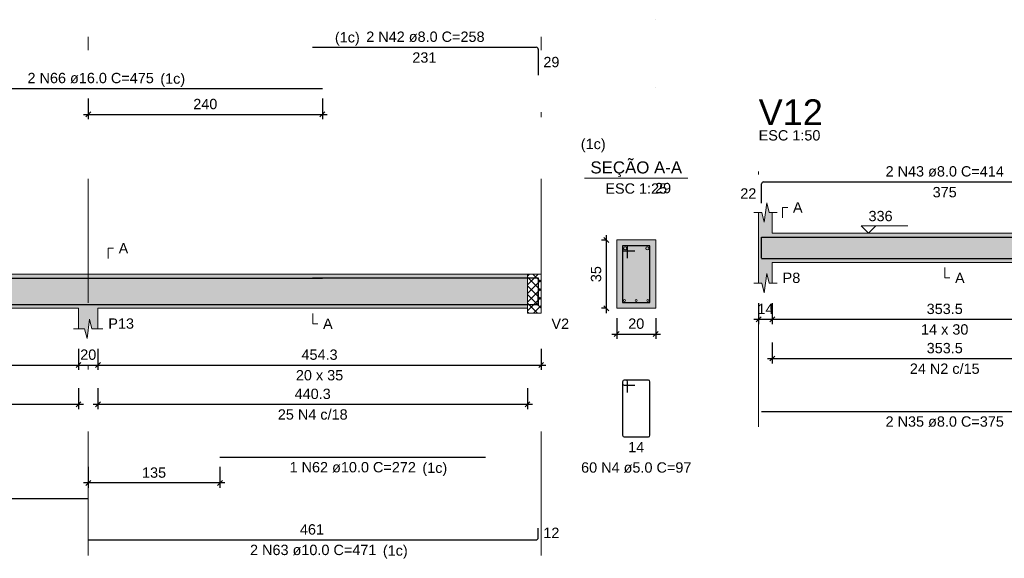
# Model space of a CAD drawing. Header units: millimetres. Extents: x 1434 to 2277, y -793 to -278.
# Tile 99 of 111: x 1891 to 1911, y -397 to -386. Entities that reach past the tile are written whole.
import ezdxf

# ---------------------------------------------------------------- set-up
doc = ezdxf.new("R2010")
doc.units = ezdxf.units.MM
doc.linetypes.add('DASHDOT', pattern=[25.4, 12.7, -6.35, 0, -6.35])
for name, color, linetype, lineweight in [('Descrição da armadura', 7, 'Continuous', 5), ('DT-Barras na forma', 1, 'Continuous', 30), ('DT-Barras no corte', 5, 'Continuous', 5), ('DT-Barras rebatidas', 1, 'Continuous', 30), ('DT-Cotas', 9, 'Continuous', 5), ('DT-Forma', 5, 'Continuous', 5), ('DT-Hachura forma vigas', 252, 'Continuous', 5), ('DT-Hachura intersecção vigas', 9, 'Continuous', 5), ('DT-Hachura seção vigas', 252, 'Continuous', 5), ('DT-Pontilhado', 9, 'DASHDOT', 5), ('DT-Textos', 7, 'Continuous', 5), ('DT-Título', 250, 'Continuous', 20), ('Textos armaduras', 7, 'Continuous', 5)]:
    doc.layers.add(name, color=color, linetype=linetype, lineweight=lineweight)
doc.styles.add('ARIAL', font='arial.ttf')
doc.styles.get("Standard").update_dxf_attribs({"font": 'arial.ttf'})
doc.dimstyles.new('UM_25.000000', dxfattribs={"dimtxt": 0.18, "dimasz": 0.1, "dimexe": 0.1, "dimexo": 0.2, "dimgap": 0, "dimtad": 1, "dimtih": 1, "dimtoh": 1, "dimdec": 1, "dimlfac": 25, "dimzin": 0, "dimdsep": 46, "dimtxsty": 'Standard', "dimcen": 0.09, "dimdle": 0.1, "dimadec": 1, "dimazin": 2, "dimtfac": 1, "dimtdec": 4, "dimtofl": 0, "dimtmove": 0, "dimatfit": 3, "dimfxl": 1, "dimtolj": 1, "dimarcsym": 0})
doc.dimstyles.new('UM_50.000000', dxfattribs={"dimtxt": 0.18, "dimasz": 0.1, "dimexe": 0.1, "dimexo": 0.2, "dimgap": 0, "dimtad": 1, "dimtih": 1, "dimtoh": 1, "dimdec": 1, "dimlfac": 50, "dimzin": 0, "dimdsep": 46, "dimtxsty": 'Standard', "dimcen": 0.09, "dimdle": 0.1, "dimadec": 1, "dimazin": 2, "dimtfac": 1, "dimtdec": 4, "dimtofl": 0, "dimtmove": 0, "dimatfit": 3, "dimfxl": 1, "dimtolj": 1, "dimarcsym": 0})

# ---------------------------------------------------------------- blocks, each defined once
blk = doc.blocks.new('_Oblique')
at = {"color": 0, "linetype": 'ByBlock', "lineweight": -2}
blk.add_line((-0.5, -0.5), (0.5, 0.5), dxfattribs=at)
blk = doc.blocks.new('*D1217')
at = {"layer": 'DT-Cotas', "color": 0, "lineweight": -2, "transparency": 16777216}
for p, q in [((1883.565, -392.809), (1883.565, -393.238)), ((1892.37, -392.809), (1892.37, -393.238)), ((1883.465, -393.138), (1892.47, -393.138))]:
    blk.add_line(p, q, dxfattribs=at)
at = {"layer": 'DT-Cotas', "color": 0, "lineweight": -2, "transparency": 16777216, "xscale": 0.1, "yscale": 0.1, "zscale": 0.1, "rotation": 180}
blk.add_blockref('_Oblique', (1883.565, -393.138), dxfattribs=at)
at = {"layer": 'DT-Cotas', "color": 0, "lineweight": -2, "transparency": 16777216, "xscale": 0.1, "yscale": 0.1, "zscale": 0.1}
blk.add_blockref('_Oblique', (1892.37, -393.138), dxfattribs=at)
at = {"layer": 'DT-Cotas', "color": 7, "transparency": 16777216, "insert": (1887.967, -392.927), "char_height": 0.2118, "attachment_point": 5, "rotation": 0.0057, "style": 'ARIAL'}
blk.add_mtext('\\A1;440.3', dxfattribs=at)
blk = doc.blocks.new('*D1218')
at = {"layer": 'DT-Cotas', "color": 0, "lineweight": -2, "transparency": 16777216}
for p, q in [((1892.37, -392.809), (1892.37, -393.238)), ((1892.77, -392.809), (1892.77, -393.238)), ((1892.27, -393.138), (1892.87, -393.138))]:
    blk.add_line(p, q, dxfattribs=at)
at = {"layer": 'DT-Cotas', "color": 0, "lineweight": -2, "transparency": 16777216, "xscale": 0.1, "yscale": 0.1, "zscale": 0.1, "rotation": 180}
blk.add_blockref('_Oblique', (1892.37, -393.138), dxfattribs=at)
at = {"layer": 'DT-Cotas', "color": 0, "lineweight": -2, "transparency": 16777216, "xscale": 0.1, "yscale": 0.1, "zscale": 0.1}
blk.add_blockref('_Oblique', (1892.77, -393.138), dxfattribs=at)
at = {"layer": 'DT-Cotas', "color": 7, "transparency": 16777216, "insert": (1892.57, -392.927), "char_height": 0.2118, "attachment_point": 5, "rotation": 0.0057, "style": 'ARIAL'}
blk.add_mtext('\\A1;20', dxfattribs=at)
blk = doc.blocks.new('*D1219')
at = {"layer": 'DT-Cotas', "color": 0, "lineweight": -2, "transparency": 16777216}
for p, q in [((1892.77, -392.809), (1892.77, -393.238)), ((1901.855, -392.809), (1901.855, -393.238)), ((1892.67, -393.138), (1901.955, -393.138))]:
    blk.add_line(p, q, dxfattribs=at)
at = {"layer": 'DT-Cotas', "color": 0, "lineweight": -2, "transparency": 16777216, "xscale": 0.1, "yscale": 0.1, "zscale": 0.1, "rotation": 180}
blk.add_blockref('_Oblique', (1892.77, -393.138), dxfattribs=at)
at = {"layer": 'DT-Cotas', "color": 0, "lineweight": -2, "transparency": 16777216, "xscale": 0.1, "yscale": 0.1, "zscale": 0.1}
blk.add_blockref('_Oblique', (1901.855, -393.138), dxfattribs=at)
at = {"layer": 'DT-Cotas', "color": 7, "transparency": 16777216, "insert": (1897.312, -392.927), "char_height": 0.2118, "attachment_point": 5, "rotation": 0.0057, "style": 'ARIAL'}
blk.add_mtext('\\A1;454.3', dxfattribs=at)
blk = doc.blocks.new('*D1221')
at = {"layer": 'DT-Cotas', "color": 0, "lineweight": -2, "transparency": 16777216}
for p, q in [((1883.565, -393.614), (1883.565, -394.043)), ((1892.37, -393.614), (1892.37, -394.043)), ((1883.465, -393.943), (1892.47, -393.943))]:
    blk.add_line(p, q, dxfattribs=at)
at = {"layer": 'DT-Cotas', "color": 0, "lineweight": -2, "transparency": 16777216, "xscale": 0.1, "yscale": 0.1, "zscale": 0.1, "rotation": 180}
blk.add_blockref('_Oblique', (1883.565, -393.943), dxfattribs=at)
at = {"layer": 'DT-Cotas', "color": 0, "lineweight": -2, "transparency": 16777216, "xscale": 0.1, "yscale": 0.1, "zscale": 0.1}
blk.add_blockref('_Oblique', (1892.37, -393.943), dxfattribs=at)
at = {"layer": 'DT-Cotas', "color": 7, "transparency": 16777216, "insert": (1887.967, -393.731), "char_height": 0.2118, "attachment_point": 5, "rotation": 0.0057, "style": 'ARIAL'}
blk.add_mtext('\\A1;440.3', dxfattribs=at)
blk = doc.blocks.new('*D1222')
at = {"layer": 'DT-Cotas', "color": 0, "lineweight": -2, "transparency": 16777216}
for p, q in [((1892.77, -393.614), (1892.77, -394.043)), ((1901.575, -393.614), (1901.575, -394.043)), ((1892.67, -393.943), (1901.675, -393.943))]:
    blk.add_line(p, q, dxfattribs=at)
at = {"layer": 'DT-Cotas', "color": 0, "lineweight": -2, "transparency": 16777216, "xscale": 0.1, "yscale": 0.1, "zscale": 0.1, "rotation": 180}
blk.add_blockref('_Oblique', (1892.77, -393.943), dxfattribs=at)
at = {"layer": 'DT-Cotas', "color": 0, "lineweight": -2, "transparency": 16777216, "xscale": 0.1, "yscale": 0.1, "zscale": 0.1}
blk.add_blockref('_Oblique', (1901.575, -393.943), dxfattribs=at)
at = {"layer": 'DT-Cotas', "color": 7, "transparency": 16777216, "insert": (1897.172, -393.731), "char_height": 0.2118, "attachment_point": 5, "rotation": 0.0057, "style": 'ARIAL'}
blk.add_mtext('\\A1;440.3', dxfattribs=at)
blk = doc.blocks.new('*D1224')
at = {"layer": 'DT-Cotas', "color": 0, "lineweight": -2, "transparency": 16777216}
for p, q in [((1892.57, -395.228), (1892.57, -395.658)), ((1895.27, -395.228), (1895.27, -395.658)), ((1895.37, -395.558), (1892.47, -395.558))]:
    blk.add_line(p, q, dxfattribs=at)
at = {"layer": 'DT-Cotas', "color": 0, "lineweight": -2, "transparency": 16777216, "xscale": 0.1, "yscale": 0.1, "zscale": 0.1, "rotation": 180}
blk.add_blockref('_Oblique', (1892.57, -395.558), dxfattribs=at)
at = {"layer": 'DT-Cotas', "color": 0, "lineweight": -2, "transparency": 16777216, "xscale": 0.1, "yscale": 0.1, "zscale": 0.1}
blk.add_blockref('_Oblique', (1895.27, -395.558), dxfattribs=at)
at = {"layer": 'DT-Cotas', "color": 7, "transparency": 16777216, "insert": (1893.92, -395.346), "char_height": 0.2118, "attachment_point": 5, "rotation": 0.0057, "style": 'ARIAL'}
blk.add_mtext('\\A1;135', dxfattribs=at)
blk = doc.blocks.new('*D1226')
at = {"layer": 'DT-Cotas', "color": 0, "lineweight": -2, "transparency": 16777216}
for p, q in [((1892.57, -387.669), (1892.57, -388.098)), ((1897.37, -387.669), (1897.37, -388.098)), ((1892.47, -387.998), (1897.47, -387.998))]:
    blk.add_line(p, q, dxfattribs=at)
at = {"layer": 'DT-Cotas', "color": 0, "lineweight": -2, "transparency": 16777216, "xscale": 0.1, "yscale": 0.1, "zscale": 0.1, "rotation": 180}
blk.add_blockref('_Oblique', (1892.57, -387.998), dxfattribs=at)
at = {"layer": 'DT-Cotas', "color": 0, "lineweight": -2, "transparency": 16777216, "xscale": 0.1, "yscale": 0.1, "zscale": 0.1}
blk.add_blockref('_Oblique', (1897.37, -387.998), dxfattribs=at)
at = {"layer": 'DT-Cotas', "color": 7, "transparency": 16777216, "insert": (1894.97, -387.786), "char_height": 0.2118, "attachment_point": 5, "rotation": 0.0057, "style": 'ARIAL'}
blk.add_mtext('\\A1;240', dxfattribs=at)
blk = doc.blocks.new('*D1227')
at = {"layer": 'DT-Cotas', "color": 0, "lineweight": -2, "transparency": 16777216}
for p, q in [((1903.205, -390.574), (1903.093, -390.574)), ((1903.193, -392.074), (1903.193, -390.474)), ((1903.205, -391.974), (1903.093, -391.974))]:
    blk.add_line(p, q, dxfattribs=at)
at = {"layer": 'DT-Cotas', "color": 0, "lineweight": -2, "transparency": 16777216, "xscale": 0.1, "yscale": 0.1, "zscale": 0.1}
for p, rotation in [((1903.193, -390.574), 90), ((1903.193, -391.974), 270)]:
    blk.add_blockref('_Oblique', p, dxfattribs=dict(at, rotation=rotation))
at = {"layer": 'DT-Cotas', "color": 7, "transparency": 16777216, "insert": (1902.982, -391.274), "char_height": 0.2118, "attachment_point": 5, "rotation": 90, "style": 'ARIAL'}
blk.add_mtext('\\A1;35', dxfattribs=at)
blk = doc.blocks.new('*D1228')
at = {"layer": 'DT-Cotas', "color": 0, "lineweight": -2, "transparency": 16777216}
for p, q in [((1903.405, -392.174), (1903.405, -392.603)), ((1904.205, -392.174), (1904.205, -392.603)), ((1903.305, -392.503), (1904.305, -392.503))]:
    blk.add_line(p, q, dxfattribs=at)
at = {"layer": 'DT-Cotas', "color": 0, "lineweight": -2, "transparency": 16777216, "xscale": 0.1, "yscale": 0.1, "zscale": 0.1, "rotation": 180}
blk.add_blockref('_Oblique', (1903.405, -392.503), dxfattribs=at)
at = {"layer": 'DT-Cotas', "color": 0, "lineweight": -2, "transparency": 16777216, "xscale": 0.1, "yscale": 0.1, "zscale": 0.1}
blk.add_blockref('_Oblique', (1904.205, -392.503), dxfattribs=at)
at = {"layer": 'DT-Cotas', "color": 7, "transparency": 16777216, "insert": (1903.805, -392.291), "char_height": 0.2118, "attachment_point": 5, "rotation": 0.0057, "style": 'ARIAL'}
blk.add_mtext('\\A1;20', dxfattribs=at)
blk = doc.blocks.new('*D1229')
at = {"layer": 'DT-Cotas', "color": 0, "lineweight": -2, "transparency": 16777216}
for p, q in [((1906.315, -391.87), (1906.315, -392.299)), ((1906.595, -391.87), (1906.595, -392.299)), ((1906.215, -392.199), (1906.695, -392.199))]:
    blk.add_line(p, q, dxfattribs=at)
at = {"layer": 'DT-Cotas', "color": 0, "lineweight": -2, "transparency": 16777216, "xscale": 0.1, "yscale": 0.1, "zscale": 0.1, "rotation": 180}
blk.add_blockref('_Oblique', (1906.315, -392.199), dxfattribs=at)
at = {"layer": 'DT-Cotas', "color": 0, "lineweight": -2, "transparency": 16777216, "xscale": 0.1, "yscale": 0.1, "zscale": 0.1}
blk.add_blockref('_Oblique', (1906.595, -392.199), dxfattribs=at)
at = {"layer": 'DT-Cotas', "color": 7, "transparency": 16777216, "insert": (1906.455, -391.988), "char_height": 0.2118, "attachment_point": 5, "rotation": 0.0057, "style": 'ARIAL'}
blk.add_mtext('\\A1;14', dxfattribs=at)
blk = doc.blocks.new('*D1230')
at = {"layer": 'DT-Cotas', "color": 0, "lineweight": -2, "transparency": 16777216}
for p, q in [((1906.595, -391.87), (1906.595, -392.299)), ((1913.664, -391.87), (1913.664, -392.299)), ((1906.495, -392.199), (1913.764, -392.199))]:
    blk.add_line(p, q, dxfattribs=at)
at = {"layer": 'DT-Cotas', "color": 0, "lineweight": -2, "transparency": 16777216, "xscale": 0.1, "yscale": 0.1, "zscale": 0.1, "rotation": 180}
blk.add_blockref('_Oblique', (1906.595, -392.199), dxfattribs=at)
at = {"layer": 'DT-Cotas', "color": 0, "lineweight": -2, "transparency": 16777216, "xscale": 0.1, "yscale": 0.1, "zscale": 0.1}
blk.add_blockref('_Oblique', (1913.664, -392.199), dxfattribs=at)
at = {"layer": 'DT-Cotas', "color": 7, "transparency": 16777216, "insert": (1910.13, -391.988), "char_height": 0.2118, "attachment_point": 5, "rotation": 0.0057, "style": 'ARIAL'}
blk.add_mtext('\\A1;353.5', dxfattribs=at)
blk = doc.blocks.new('*D1232')
at = {"layer": 'DT-Cotas', "color": 0, "lineweight": -2, "transparency": 16777216}
for p, q in [((1906.595, -392.675), (1906.595, -393.104)), ((1913.664, -392.675), (1913.664, -393.104)), ((1906.495, -393.004), (1913.764, -393.004))]:
    blk.add_line(p, q, dxfattribs=at)
at = {"layer": 'DT-Cotas', "color": 0, "lineweight": -2, "transparency": 16777216, "xscale": 0.1, "yscale": 0.1, "zscale": 0.1, "rotation": 180}
blk.add_blockref('_Oblique', (1906.595, -393.004), dxfattribs=at)
at = {"layer": 'DT-Cotas', "color": 0, "lineweight": -2, "transparency": 16777216, "xscale": 0.1, "yscale": 0.1, "zscale": 0.1}
blk.add_blockref('_Oblique', (1913.664, -393.004), dxfattribs=at)
at = {"layer": 'DT-Cotas', "color": 7, "transparency": 16777216, "insert": (1910.13, -392.792), "char_height": 0.2118, "attachment_point": 5, "rotation": 0.0057, "style": 'ARIAL'}
blk.add_mtext('\\A1;353.5', dxfattribs=at)

msp = doc.modelspace()

# ---------------------------------------------------------------- hatches: boundary and pattern name
at = {"layer": 'DT-Hachura forma vigas', "linetype": 'Continuous'}
for points in [[(1913.9443, -391.4581), (1913.9443, -391.0345), (1913.9443, -390.4345), (1913.9443, -390.0109), (1913.8793, -390.0109), (1913.8293, -389.8109), (1913.7793, -390.2109), (1913.7293, -390.0109), (1913.6643, -390.0109), (1913.6643, -390.4345), (1906.5947, -390.4345), (1906.5947, -390.0109), (1906.5297, -390.0109), (1906.4797, -389.8109), (1906.4297, -390.2109), (1906.3797, -390.0109), (1906.3147, -390.0109), (1906.3147, -390.4345), (1906.3147, -391.0345), (1906.3147, -391.4581), (1906.3797, -391.4581), (1906.4297, -391.6581), (1906.4797, -391.2581), (1906.5297, -391.4581), (1906.5947, -391.4581), (1906.5947, -391.0345), (1913.6643, -391.0345), (1913.6643, -391.4581), (1913.7293, -391.4581), (1913.7793, -391.6581), (1913.8293, -391.2581), (1913.8793, -391.4581), (1913.9443, -391.4581)], [(1892.7698, -391.9735), (1901.575, -391.9735), (1901.575, -391.2735), (1892.7698, -391.2735), (1892.3698, -391.2735), (1883.5646, -391.2735), (1883.5646, -390.8499), (1883.4996, -390.8499), (1883.4496, -390.6499), (1883.3996, -391.0499), (1883.3496, -390.8499), (1883.2846, -390.8499), (1883.2846, -391.2735), (1880.2446, -391.2735), (1879.9646, -391.2735), (1879.9646, -391.9735), (1879.9646, -392.3971), (1880.0296, -392.3971), (1880.0796, -392.5971), (1880.1296, -392.1971), (1880.1796, -392.3971), (1880.2446, -392.3971), (1880.2446, -391.9735), (1883.2846, -391.9735), (1883.2846, -392.3971), (1883.3496, -392.3971), (1883.3996, -392.5971), (1883.4496, -392.1971), (1883.4996, -392.3971), (1883.5646, -392.3971), (1883.5646, -391.9735), (1892.3698, -391.9735), (1892.3698, -392.3971), (1892.4948, -392.3971), (1892.5448, -392.5971), (1892.5948, -392.1971), (1892.6448, -392.3971), (1892.7698, -392.3971), (1892.7698, -391.9735)]]:
    msp.add_hatch(color=256, dxfattribs=at).paths.add_polyline_path(points)
at = {"layer": 'DT-Hachura intersecção vigas', "linetype": 'Continuous'}
h = msp.add_hatch(dxfattribs=at)
h.set_pattern_fill('ANSI37', color=256, style=0)
h.set_pattern_definition([(45, (1863.99948, -442.5035), (-0.08838835, 0.08838835), []), (135, (1863.99948, -442.5035), (-0.08838835, -0.08838835), [])])
h.paths.add_polyline_path([(1901.855, -392.0735), (1901.855, -391.9735), (1901.855, -391.2735), (1901.575, -391.2735), (1901.575, -391.9735), (1901.575, -392.0735), (1901.855, -392.0735)])
at = {"layer": 'DT-Hachura seção vigas', "linetype": 'Continuous'}
msp.add_hatch(color=256, dxfattribs=at).paths.add_polyline_path([(1903.4052, -391.9735), (1903.4052, -391.9735), (1904.2052, -391.9735), (1904.2052, -390.5735), (1903.4052, -390.5735), (1903.4052, -391.9735)])

# ---------------------------------------------------------------- linework, layer by layer
at = {"layer": 'DT-Barras na forma'}
for p, q in [((1903.6252, -390.6935), (1903.5252, -390.6935)), ((1903.5252, -390.6935), (1903.5252, -391.8535)), ((1904.0852, -390.6935), (1903.5252, -390.6935)), ((1903.5252, -390.6935), (1903.5252, -390.7935)), ((1903.5252, -390.7935), (1903.7752, -390.7935)), ((1903.6252, -390.9435), (1903.6252, -390.6935)), ((1904.0852, -391.8535), (1904.0852, -390.6935)), ((1903.5252, -391.8535), (1904.0852, -391.8535))]:
    msp.add_line(p, q, dxfattribs=at)
for points in [[(1906.3747, -390.9449), (1906.3747, -390.5125), (1913.8843, -390.5125), (1913.8843, -390.941)], [(1906.3747, -390.9565), (1913.8843, -390.9565)], [(1887.8698, -391.3595), (1897.3698, -391.3595)], [(1897.1698, -391.3515), (1901.795, -391.3515), (1901.795, -391.9215)], [(1880.0246, -391.6955), (1880.0246, -391.8955), (1892.5698, -391.8955)], [(1892.5698, -391.8935), (1901.795, -391.8935), (1901.795, -391.6535)], [(1895.2698, -391.8935), (1900.715, -391.8935)]]:
    msp.add_lwpolyline(points, dxfattribs=at)
at = {"layer": 'DT-Barras no corte'}
for centre, radius in [((1903.5772, -390.7455), 0.032), ((1904.0332, -390.7455), 0.032), ((1903.5652, -391.8135), 0.02), ((1903.8052, -391.8135), 0.02), ((1904.0452, -391.8135), 0.02)]:
    msp.add_circle(centre, radius, dxfattribs=at)
at = {"layer": 'DT-Barras rebatidas'}
for p, q in [((1897.1698, -386.6213), (1901.755, -386.6213)), ((1901.795, -386.6613), (1901.795, -387.1913)), ((1887.8698, -387.4685), (1897.3698, -387.4685)), ((1906.4147, -389.3829), (1913.8443, -389.3829)), ((1906.3747, -389.8153), (1906.3747, -389.4229)), ((1903.5252, -393.4802), (1903.5252, -394.5802)), ((1903.5252, -393.4802), (1903.5252, -393.5202)), ((1903.5952, -393.4502), (1903.5552, -393.4502)), ((1904.0552, -393.4502), (1903.5552, -393.4502)), ((1903.5552, -393.5502), (1903.7752, -393.5502)), ((1903.6252, -393.7002), (1903.6252, -393.4802)), ((1904.0852, -394.5802), (1904.0852, -393.4802)), ((1906.3747, -394.0911), (1913.8843, -394.0911)), ((1903.5552, -394.6102), (1904.0552, -394.6102)), ((1895.2698, -395.0282), (1900.715, -395.0282)), ((1880.0646, -395.8774), (1892.5698, -395.8774)), ((1901.795, -396.6746), (1901.795, -396.4846)), ((1892.5698, -396.7246), (1901.745, -396.7246))]:
    msp.add_line(p, q, dxfattribs=at)
for centre, radius, start, end in [((1901.755, -386.6613), 0.04, 0, 90), ((1906.4147, -389.4229), 0.04, 90, 180), ((1903.5552, -393.4802), 0.03, 90, 180), ((1903.5552, -393.4802), 0.03, 90, 180), ((1903.5552, -393.5202), 0.03, 180, 270), ((1903.5952, -393.4802), 0.03, 0, 90), ((1904.0552, -393.4802), 0.03, 0, 90), ((1903.5552, -394.5802), 0.03, 180, 270), ((1904.0552, -394.5802), 0.03, 270, 0), ((1901.745, -396.6746), 0.05, 270, 0)]:
    msp.add_arc(centre, radius, start, end, dxfattribs=at)
at = {"layer": 'DT-Forma'}
for p, q in [((1904.2052, -386.0546), (1904.2052, -386.0546)), ((1904.2052, -387.4546), (1904.2052, -387.4546)), ((1906.4297, -390.2109), (1906.4797, -389.8109)), ((1906.4797, -389.8109), (1906.5297, -390.0109)), ((1906.2147, -390.0109), (1906.3797, -390.0109)), ((1906.3147, -390.4345), (1906.3147, -390.0109)), ((1906.3797, -390.0109), (1906.4297, -390.2109)), ((1906.5297, -390.0109), (1906.6947, -390.0109)), ((1906.5947, -390.0109), (1906.5947, -390.4345)), ((1904.2052, -390.5735), (1903.4052, -390.5735)), ((1903.4052, -390.5735), (1903.4052, -390.5735)), ((1903.4052, -390.5735), (1903.4052, -391.9735)), ((1904.2052, -391.9735), (1904.2052, -390.5735)), ((1906.5947, -390.4345), (1913.6643, -390.4345)), ((1906.3147, -391.0345), (1906.3147, -391.4581)), ((1906.5947, -391.4581), (1906.5947, -391.0345)), ((1906.5947, -391.0345), (1913.6643, -391.0345)), ((1883.5646, -391.2735), (1892.3698, -391.2735)), ((1892.3698, -391.2735), (1892.7698, -391.2735)), ((1892.7698, -391.2735), (1901.575, -391.2735)), ((1901.575, -391.2735), (1901.855, -391.2735)), ((1906.4297, -391.6581), (1906.4797, -391.2581)), ((1906.4797, -391.2581), (1906.5297, -391.4581)), ((1906.2147, -391.4581), (1906.3797, -391.4581)), ((1906.3797, -391.4581), (1906.4297, -391.6581)), ((1906.5297, -391.4581), (1906.6947, -391.4581)), ((1883.5646, -391.9735), (1892.3698, -391.9735)), ((1892.3698, -391.9735), (1892.3698, -392.3971)), ((1892.7698, -392.3971), (1892.7698, -391.9735)), ((1892.7698, -391.9735), (1901.575, -391.9735)), ((1901.575, -391.9735), (1901.575, -392.0735)), ((1901.855, -392.0735), (1901.855, -391.9735)), ((1903.4052, -391.9735), (1904.2052, -391.9735)), ((1903.4052, -391.9735), (1903.4052, -391.9735)), ((1892.5448, -392.5971), (1892.5948, -392.1971)), ((1892.5948, -392.1971), (1892.6448, -392.3971)), ((1901.575, -392.0735), (1901.855, -392.0735)), ((1892.2698, -392.3971), (1892.4948, -392.3971)), ((1892.4948, -392.3971), (1892.5448, -392.5971)), ((1892.6448, -392.3971), (1892.8698, -392.3971))]:
    msp.add_line(p, q, dxfattribs=at)
at = {"layer": 'DT-Forma', "linetype": 'Continuous'}
for p, q in [((1906.3147, -391.0345), (1906.3147, -390.4345)), ((1901.855, -391.2735), (1901.855, -391.9735))]:
    msp.add_line(p, q, dxfattribs=at)
at = {"layer": 'DT-Pontilhado', "ltscale": 0.2}
for p, q in [((1892.5698, -397.0423), (1892.5698, -386.4095)), ((1901.855, -397.0423), (1901.855, -386.4095)), ((1906.3147, -394.4088), (1906.3147, -389.1711)), ((1901.575, -391.2735), (1901.575, -391.9735))]:
    msp.add_line(p, q, dxfattribs=at)
at = {"layer": 'DT-Textos'}
msp.add_line((1902.7462, -389.3086), (1904.8642, -389.3086), dxfattribs=at)
for points in [[(1906.8065, -390.1168), (1906.8065, -389.905), (1906.9124, -389.905)], [(1908.7156, -390.2862), (1908.5673, -390.4345), (1908.4191, -390.2862), (1909.3722, -390.2862)], [(1892.9816, -390.9558), (1892.9816, -390.744), (1893.0875, -390.744)], [(1910.1295, -391.1404), (1910.1295, -391.3522), (1910.2354, -391.3522)], [(1897.1724, -392.0794), (1897.1724, -392.2912), (1897.2783, -392.2912)]]:
    msp.add_lwpolyline(points, dxfattribs=at)

# ---------------------------------------------------------------- texts
at = {"layer": 'Descrição da armadura', "linetype": 'Continuous', "char_height": 0.2118, "attachment_point": 8, "line_spacing_factor": 0.798, "style": 'ARIAL'}
for s, insert, width in [('2 N42 ø8.0 C=258', (1899.4824, -386.5154), 4.8647), ('2 N66 ø16.0 C=475', (1892.6198, -387.3626), 5.194653), ('2 N43 ø8.0 C=414', (1910.1295, -389.277), 4.8647), ('24 N2 c/15', (1910.1295, -393.3219), 2.869342), ('25 N4 c/18', (1897.1724, -394.261), 2.869342), ('2 N35 ø8.0 C=375', (1910.1295, -394.4088), 4.8647), ('1 N62 ø10.0 C=272', (1897.9924, -395.3459), 5.194653), ('60 N4 ø5.0 C=97', (1903.8052, -395.3515), 4.534748), ('2 N63 ø10.0 C=471', (1897.1824, -397.0423), 5.194653)]:
    msp.add_mtext(s, dxfattribs=dict(at, insert=insert, width=width))
at = {"layer": 'DT-Textos', "line_spacing_factor": 0.798, "style": 'ARIAL'}
for s, insert, char_height, width, attachment_point in [('(1c)', (1898.1365, -386.5855), 0.2118, 0.872216, 9), ('(1c)', (1894.0475, -387.4325), 0.2118, 0.872216, 7), ('ESC 1:50', (1906.3147, -388.5357), 0.2118, 2.167804, 7), ('(1c)', (1902.6683, -388.7736), 0.2118, 0.872216, 7), ('SEÇÃO A-A', (1903.8055, -389.2845), 0.2471, 4.137152, 8), ('ESC 1:25', (1903.8052, -389.6263), 0.2118, 2.167804, 8), ('A', (1907.0183, -390.0109), 0.2118, 0.337807, 7), ('336', (1908.5673, -390.1909), 0.2118, 0.845013, 7), ('A', (1893.1934, -390.8499), 0.2118, 0.337807, 7), ('P8', (1906.8065, -391.4581), 0.2118, 0.619479, 7), ('A', (1910.3413, -391.4581), 0.2118, 0.337807, 7), ('P13', (1892.9816, -392.3971), 0.2118, 0.90115, 7), ('A', (1897.3842, -392.3971), 0.2118, 0.337807, 7), ('V2', (1902.0668, -392.3971), 0.2118, 0.619479, 7), ('14 x 30', (1910.1295, -392.5171), 0.2118, 1.66134, 8), ('20 x 35', (1897.3124, -393.4561), 0.2118, 1.66134, 8), ('(1c)', (1899.4205, -395.4155), 0.2118, 0.872216, 7), ('(1c)', (1898.6105, -397.1125), 0.2118, 0.872216, 7)]:
    msp.add_mtext(s, dxfattribs=dict(at, insert=insert, char_height=char_height, width=width, attachment_point=attachment_point))
at = {"layer": 'DT-Título', "insert": (1906.3147, -388.218), "char_height": 0.5295, "width": 2.703449, "attachment_point": 7, "line_spacing_factor": 0.798, "style": 'ARIAL'}
msp.add_mtext('V12', dxfattribs=at)
at = {"layer": 'Textos armaduras', "linetype": 'Continuous', "char_height": 0.2118, "attachment_point": 7, "line_spacing_factor": 0.798, "style": 'ARIAL'}
for s, insert, width in [('231', (1899.215, -386.939), 0.989858), ('29', (1901.9009, -387.0322), 0.659905), ('29', (1904.1911, -389.6172), 0.659905), ('22', (1905.9389, -389.725), 0.659905), ('375', (1909.8821, -389.7006), 0.989858), ('14', (1903.6402, -394.9279), 0.659905), ('461', (1896.91, -396.6187), 0.989858), ('12', (1901.9009, -396.6855), 0.659905)]:
    msp.add_mtext(s, dxfattribs=dict(at, insert=insert, width=width))

# ---------------------------------------------------------------- dimensions: what is measured, and where the dimension line sits
at = {"layer": 'DT-Cotas'}
for base, p1, p2, dimstyle, override, picture, middle in [((1897.3698, -387.998), (1892.5698, -387.4685), (1897.3698, -387.4685), 'UM_50.000000', {"dimtxt": 0.2118, "dimasz": 0.1, "dimexe": 0.1, "dimexo": 0.2, "dimtad": 1, "dimtih": 0, "dimtoh": 0, "dimdec": 1, "dimlfac": 50, "dimzin": 8, "dimtxsty": 'ARIAL', "dimblk": 'Oblique', "dimblk1": 'Oblique', "dimblk2": 'Oblique', "dimsah": 1, "dimdle": 0.1, "dimse1": 0, "dimse2": 0, "dimclrt": 7, "dimadec": 1, "dimazin": 3, "dimtmove": 2, "dimldrblk": 'Oblique'}, '*D1226', (1894.9698, -387.7862)), ((1906.5947, -392.1994), (1906.3147, -391.6699), (1906.5947, -391.6699), 'UM_50.000000', {"dimtxt": 0.2118, "dimasz": 0.1, "dimexe": 0.1, "dimexo": 0.2, "dimtad": 1, "dimtih": 0, "dimtoh": 0, "dimdec": 1, "dimlfac": 50, "dimzin": 8, "dimtxsty": 'ARIAL', "dimblk": 'Oblique', "dimblk1": 'Oblique', "dimblk2": 'Oblique', "dimsah": 1, "dimdle": 0.1, "dimse1": 0, "dimse2": 0, "dimclrt": 7, "dimadec": 1, "dimazin": 3, "dimtmove": 2, "dimldrblk": 'Oblique'}, '*D1229', (1906.4547, -391.9876)), ((1913.6643, -392.1994), (1906.5947, -391.6699), (1913.6643, -391.6699), 'UM_50.000000', {"dimtxt": 0.2118, "dimasz": 0.1, "dimexe": 0.1, "dimexo": 0.2, "dimtad": 1, "dimtih": 0, "dimtoh": 0, "dimdec": 1, "dimlfac": 50, "dimzin": 8, "dimtxsty": 'ARIAL', "dimblk": 'Oblique', "dimblk1": 'Oblique', "dimblk2": 'Oblique', "dimsah": 1, "dimdle": 0.1, "dimse1": 0, "dimse2": 0, "dimclrt": 7, "dimadec": 1, "dimazin": 3, "dimtmove": 2, "dimldrblk": 'Oblique'}, '*D1230', (1910.1295, -391.9876)), ((1904.2052, -392.503), (1903.4052, -391.9735), (1904.2052, -391.9735), 'UM_25.000000', {"dimtxt": 0.2118, "dimasz": 0.1, "dimexe": 0.1, "dimexo": 0.2, "dimtad": 1, "dimtih": 0, "dimtoh": 0, "dimdec": 1, "dimlfac": 25, "dimzin": 8, "dimtxsty": 'ARIAL', "dimblk": 'Oblique', "dimblk1": 'Oblique', "dimblk2": 'Oblique', "dimsah": 1, "dimdle": 0.1, "dimse1": 0, "dimse2": 0, "dimclrt": 7, "dimadec": 1, "dimazin": 3, "dimtmove": 2, "dimldrblk": 'Oblique'}, '*D1228', (1903.8052, -392.2912)), ((1892.3698, -393.1384), (1883.5646, -392.6089), (1892.3698, -392.6089), 'UM_50.000000', {"dimtxt": 0.2118, "dimasz": 0.1, "dimexe": 0.1, "dimexo": 0.2, "dimtad": 1, "dimtih": 0, "dimtoh": 0, "dimdec": 1, "dimlfac": 50, "dimzin": 8, "dimtxsty": 'ARIAL', "dimblk": 'Oblique', "dimblk1": 'Oblique', "dimblk2": 'Oblique', "dimsah": 1, "dimdle": 0.1, "dimse1": 0, "dimse2": 0, "dimclrt": 7, "dimadec": 1, "dimazin": 3, "dimtmove": 2, "dimldrblk": 'Oblique'}, '*D1217', (1887.9672, -392.9266)), ((1892.7698, -393.1384), (1892.3698, -392.6089), (1892.7698, -392.6089), 'UM_50.000000', {"dimtxt": 0.2118, "dimasz": 0.1, "dimexe": 0.1, "dimexo": 0.2, "dimtad": 1, "dimtih": 0, "dimtoh": 0, "dimdec": 1, "dimlfac": 50, "dimzin": 8, "dimtxsty": 'ARIAL', "dimblk": 'Oblique', "dimblk1": 'Oblique', "dimblk2": 'Oblique', "dimsah": 1, "dimdle": 0.1, "dimse1": 0, "dimse2": 0, "dimclrt": 7, "dimadec": 1, "dimazin": 3, "dimtmove": 2, "dimldrblk": 'Oblique'}, '*D1218', (1892.5698, -392.9266)), ((1901.855, -393.1384), (1892.7698, -392.6089), (1901.855, -392.6089), 'UM_50.000000', {"dimtxt": 0.2118, "dimasz": 0.1, "dimexe": 0.1, "dimexo": 0.2, "dimtad": 1, "dimtih": 0, "dimtoh": 0, "dimdec": 1, "dimlfac": 50, "dimzin": 8, "dimtxsty": 'ARIAL', "dimblk": 'Oblique', "dimblk1": 'Oblique', "dimblk2": 'Oblique', "dimsah": 1, "dimdle": 0.1, "dimse1": 0, "dimse2": 0, "dimclrt": 7, "dimadec": 1, "dimazin": 3, "dimtmove": 2, "dimldrblk": 'Oblique'}, '*D1219', (1897.3124, -392.9266)), ((1913.6643, -393.0042), (1906.5947, -392.4747), (1913.6643, -392.4747), 'UM_50.000000', {"dimtxt": 0.2118, "dimasz": 0.1, "dimexe": 0.1, "dimexo": 0.2, "dimtad": 1, "dimtih": 0, "dimtoh": 0, "dimdec": 1, "dimlfac": 50, "dimzin": 8, "dimtxsty": 'ARIAL', "dimblk": 'Oblique', "dimblk1": 'Oblique', "dimblk2": 'Oblique', "dimsah": 1, "dimdle": 0.1, "dimse1": 0, "dimse2": 0, "dimclrt": 7, "dimadec": 1, "dimazin": 3, "dimtmove": 2, "dimldrblk": 'Oblique'}, '*D1232', (1910.1295, -392.7924)), ((1892.3698, -393.9433), (1883.5646, -393.4138), (1892.3698, -393.4138), 'UM_50.000000', {"dimtxt": 0.2118, "dimasz": 0.1, "dimexe": 0.1, "dimexo": 0.2, "dimtad": 1, "dimtih": 0, "dimtoh": 0, "dimdec": 1, "dimlfac": 50, "dimzin": 8, "dimtxsty": 'ARIAL', "dimblk": 'Oblique', "dimblk1": 'Oblique', "dimblk2": 'Oblique', "dimsah": 1, "dimdle": 0.1, "dimse1": 0, "dimse2": 0, "dimclrt": 7, "dimadec": 1, "dimazin": 3, "dimtmove": 2, "dimldrblk": 'Oblique'}, '*D1221', (1887.9672, -393.7315)), ((1901.575, -393.9433), (1892.7698, -393.4138), (1901.575, -393.4138), 'UM_50.000000', {"dimtxt": 0.2118, "dimasz": 0.1, "dimexe": 0.1, "dimexo": 0.2, "dimtad": 1, "dimtih": 0, "dimtoh": 0, "dimdec": 1, "dimlfac": 50, "dimzin": 8, "dimtxsty": 'ARIAL', "dimblk": 'Oblique', "dimblk1": 'Oblique', "dimblk2": 'Oblique', "dimsah": 1, "dimdle": 0.1, "dimse1": 0, "dimse2": 0, "dimclrt": 7, "dimadec": 1, "dimazin": 3, "dimtmove": 2, "dimldrblk": 'Oblique'}, '*D1222', (1897.1724, -393.7315)), ((1892.5698, -395.5577), (1895.2698, -395.0282), (1892.5698, -395.0282), 'UM_50.000000', {"dimtxt": 0.2118, "dimasz": 0.1, "dimexe": 0.1, "dimexo": 0.2, "dimtad": 1, "dimtih": 0, "dimtoh": 0, "dimdec": 1, "dimlfac": 50, "dimzin": 8, "dimtxsty": 'ARIAL', "dimblk": 'Oblique', "dimblk1": 'Oblique', "dimblk2": 'Oblique', "dimsah": 1, "dimdle": 0.1, "dimse1": 0, "dimse2": 0, "dimclrt": 7, "dimadec": 1, "dimazin": 3, "dimtmove": 2, "dimldrblk": 'Oblique'}, '*D1224', (1893.9198, -395.3459))]:
    dim = msp.add_linear_dim(base=base, p1=p1, p2=p2, dimstyle=dimstyle, override=override, dxfattribs=at)
    dim.commit()
    dim.dimension.update_dxf_attribs({"geometry": picture, "text_midpoint": middle, "dimtype": 160, "text_rotation": 0.00573})
dim = msp.add_linear_dim(base=(1903.1934, -390.5735), p1=(1903.4052, -391.9735), p2=(1903.4052, -390.5735), angle=90, dimstyle='UM_25.000000', override={"dimtxt": 0.2118, "dimasz": 0.1, "dimexe": 0.1, "dimexo": 0.2, "dimtad": 1, "dimtih": 0, "dimtoh": 0, "dimdec": 1, "dimlfac": 25, "dimzin": 8, "dimtxsty": 'ARIAL', "dimblk": 'Oblique', "dimblk1": 'Oblique', "dimblk2": 'Oblique', "dimsah": 1, "dimdle": 0.1, "dimse1": 0, "dimse2": 0, "dimclrt": 7, "dimadec": 1, "dimazin": 3, "dimtmove": 2, "dimldrblk": 'Oblique'}, dxfattribs=at)
dim.commit()
dim.dimension.update_dxf_attribs({"geometry": '*D1227', "text_midpoint": (1902.9816, -391.2735), "dimtype": 160, "text_rotation": 90})

doc.saveas('drawing.dxf')
